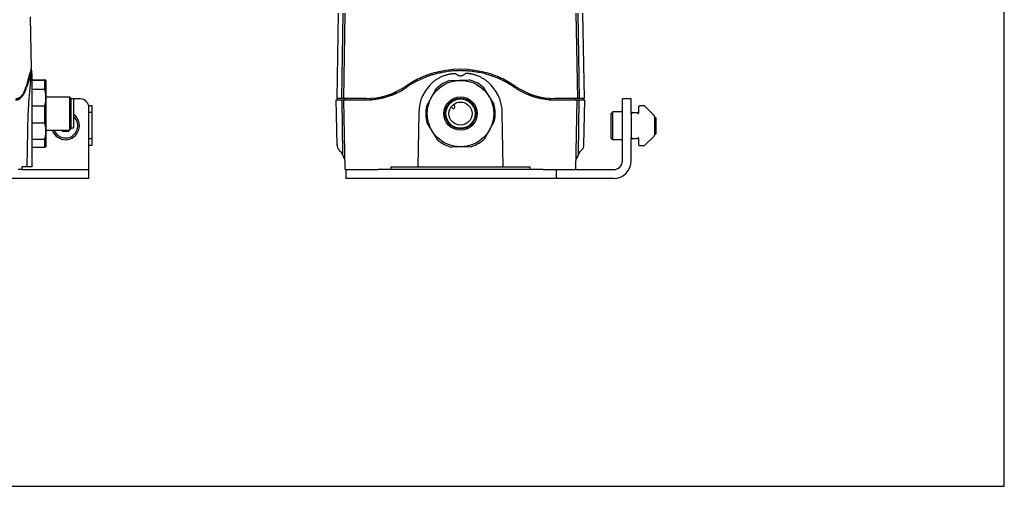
# Model space of a CAD drawing. Header units: inches. Extents: x 0 to 22, y 0 to 17.
# Tile 2 of 3: x 8.1 to 22, y 0 to 6.6. Entities that reach past the tile are written whole.
import ezdxf

# ---------------------------------------------------------------- set-up
doc = ezdxf.new("R2010")
doc.units = ezdxf.units.IN
doc.header["$LTSCALE"] = 1.21
doc.header["$MEASUREMENT"] = 0
doc.layers.get('0').update_dxf_attribs({"linetype": 'CONTINUOUS'})
for name, color, linetype in [('201103_CAE_BL2', 7, 'CONTINUOUS'), ('40359_120_02_SIMPLIFIED_1_S_BL3', 7, 'CONTINUOUS'), ('40359_40359_125_SIMPLIFIED__BL4', 7, 'CONTINUOUS'), ('639971M_CAE_BL6', 7, 'CONTINUOUS'), ('809_314_BL5', 7, 'CONTINUOUS'), ('950612M_BL7', 7, 'CONTINUOUS')]:
    doc.layers.add(name, color=color, linetype=linetype)

# ---------------------------------------------------------------- blocks, each defined once
blk = doc.blocks.new('201103_CAE_BL2', base_point=(10.396, 10.006))
at = {"layer": '201103_CAE_BL2', "color": 7, "linetype": 'CONTINUOUS'}
for p, q in [((8.938, 5.479), (8.809, 5.479)), ((16.728, 5.479), (16.603, 5.479)), ((16.603, 4.604), (16.603, 5.479)), ((16.728, 5.266), (16.728, 5.479)), ((9.063, 4.354), (9.063, 5.354)), ((16.728, 4.604), (16.728, 4.933)), ((8.114, 4.479), (9.063, 4.479)), ((12.693, 4.479), (12.693, 4.354)), ((12.693, 4.479), (13.147, 4.479)), ((15.299, 4.479), (13.33, 4.479)), ((15.482, 4.479), (16.478, 4.479)), ((15.665, 4.479), (15.665, 4.354)), ((9.063, 4.354), (4.063, 4.354)), ((16.478, 4.354), (12.693, 4.354))]:
    blk.add_line(p, q, dxfattribs=at)
for centre, radius, start, end in [((8.938, 5.354), 0.125, 0, 90), ((16.478, 4.604), 0.25, 270, 360), ((16.478, 4.604), 0.125, 270, 360)]:
    blk.add_arc(centre, radius, start, end, dxfattribs=at)
blk = doc.blocks.new('40359_120_02_SIMPLIFIED_1_S_BL3', base_point=(10.49, 9.71))
at = {"layer": '40359_120_02_SIMPLIFIED_1_S_BL3', "color": 7, "linetype": 'CONTINUOUS'}
for p, q in [((8.259, 5.878), (8.24, 5.878)), ((8.255, 5.866), (8.259, 5.878)), ((8.258, 5.802), (8.259, 5.875)), ((14.496, 5.865), (14.499, 5.865)), ((8.258, 5.838), (8.258, 5.837)), ((8.258, 5.837), (8.258, 4.519)), ((13.791, 5.773), (13.794, 5.774)), ((14.674, 5.829), (14.676, 5.829)), ((14.755, 5.804), (14.757, 5.803)), ((13.547, 5.64), (13.55, 5.642)), ((13.547, 5.64), (13.547, 5.64)), ((15.08, 5.642), (15.083, 5.64)), ((15.082, 5.64), (15.083, 5.64)), ((12.57, 4.825), (12.559, 5.464)), ((12.559, 5.464), (12.98, 5.464)), ((12.578, 5.464), (12.578, 5.484)), ((12.654, 4.698), (12.643, 5.464)), ((12.684, 4.479), (12.667, 5.464)), ((12.686, 5.464), (12.686, 5.484)), ((13.203, 5.489), (13.126, 5.475)), ((13.277, 5.509), (13.203, 5.489)), ((13.35, 5.535), (13.277, 5.509)), ((13.413, 5.563), (13.35, 5.535)), ((15.426, 5.489), (15.351, 5.51)), ((15.502, 5.475), (15.426, 5.489)), ((15.579, 5.467), (15.502, 5.475)), ((15.594, 5.466), (15.579, 5.467)), ((15.65, 5.464), (16.071, 5.464)), ((15.943, 5.464), (15.943, 5.484)), ((15.945, 4.479), (15.962, 5.464)), ((15.987, 5.464), (15.976, 4.698)), ((16.053, 5.464), (16.053, 5.484)), ((16.059, 4.824), (16.071, 5.464)), ((8.19, 4.519), (8.206, 5.281)), ((13.724, 5.281), (13.711, 4.519)), ((14.918, 4.519), (14.905, 5.281)), ((12.621, 4.737), (12.599, 4.758)), ((12.62, 4.737), (12.62, 4.737)), ((12.62, 4.737), (12.621, 4.736)), ((12.621, 4.736), (12.623, 4.733)), ((12.623, 4.733), (12.626, 4.728)), ((16.03, 4.758), (16.007, 4.735)), ((12.626, 4.728), (12.63, 4.721)), ((12.63, 4.721), (12.635, 4.713)), ((12.635, 4.713), (12.64, 4.702)), ((12.64, 4.702), (12.646, 4.69)), ((12.646, 4.69), (12.653, 4.675)), ((12.653, 4.676), (12.66, 4.659)), ((12.66, 4.659), (12.663, 4.652)), ((12.676, 4.629), (12.682, 4.621)), ((15.948, 4.621), (15.954, 4.629)), ((15.966, 4.652), (15.969, 4.659)), ((8.114, 4.479), (8.063, 4.479)), ((8.258, 4.519), (8.114, 4.519)), ((8.114, 4.519), (8.114, 4.479)), ((12.688, 4.479), (12.684, 4.479)), ((13.33, 4.479), (13.147, 4.479)), ((13.33, 4.519), (15.299, 4.519)), ((13.33, 4.519), (13.33, 4.479)), ((15.299, 4.479), (15.299, 4.519)), ((15.482, 4.479), (15.299, 4.479))]:
    blk.add_line(p, q, dxfattribs=at)
for points in [[(13.126, 5.475), (13.05, 5.467), (13.037, 5.466)], [(15.351, 5.51), (15.278, 5.535), (15.278, 5.536)], [(15.983, 4.69), (15.989, 4.702), (15.995, 4.713), (15.999, 4.721), (16.003, 4.728), (16.006, 4.733), (16.008, 4.735)], [(12.663, 4.652), (12.668, 4.641), (12.676, 4.629)], [(15.948, 4.621), (15.954, 4.63), (15.961, 4.642), (15.966, 4.652)], [(15.954, 4.629), (15.961, 4.641), (15.961, 4.641)], [(15.969, 4.659), (15.977, 4.675), (15.983, 4.69)]]:
    blk.add_lwpolyline(points, dxfattribs=at)
for centre, radius, start, end in [((13.186, 4.154), 5.22, 160.8602, 163.467), ((14.315, 4.52), 1.357, 101.2066, 103.2779), ((14.314, 4.522), 1.356, 100.9477, 101.206), ((14.315, 4.52), 1.357, 99.3678, 100.9476), ((14.315, 4.518), 1.359, 95.4123, 99.368), ((14.315, 4.521), 1.357, 93.6687, 95.4125), ((14.315, 4.52), 1.358, 91.7525, 93.6681), ((14.315, 4.518), 1.36, 89.8858, 91.7527), ((14.315, 4.518), 1.359, 87.9204, 89.8859), ((14.315, 4.52), 1.357, 86.1247, 87.9205), ((14.315, 4.52), 1.357, 83.772, 86.1239), ((14.315, 4.518), 1.359, 82.345, 83.7727), ((14.315, 4.518), 1.359, 80.6846, 82.2046), ((14.315, 4.52), 1.358, 78.5848, 80.6847), ((14.315, 4.52), 1.358, 74.666, 78.5834), ((14.316, 4.518), 1.36, 118.3, 120.4736), ((14.315, 4.52), 1.358, 116.5726, 118.2999), ((14.314, 4.52), 1.357, 114.5042, 116.5719), ((14.315, 5.271), 0.591, 130.7773, 179), ((14.315, 4.519), 1.359, 112.6828, 114.5045), ((14.315, 4.519), 1.359, 111.627, 112.55), ((14.315, 4.52), 1.358, 108.8596, 111.6271), ((14.314, 4.521), 1.357, 108.6802, 108.859), ((14.315, 4.52), 1.358, 107.1437, 108.6801), ((14.315, 4.518), 1.36, 105.0605, 107.1439), ((14.315, 4.518), 1.359, 103.2779, 105.0607), ((14.315, 4.519), 1.359, 71.0705, 74.5759), ((14.315, 5.271), 0.591, 1, 49.2227), ((14.315, 4.52), 1.358, 67.5948, 70.9843), ((14.315, 4.519), 1.359, 67.2272, 67.5955), ((14.315, 4.519), 1.359, 65.8279, 67.2272), ((14.315, 4.52), 1.358, 63.3853, 65.828), ((14.315, 4.52), 1.357, 62.0965, 63.3847), ((14.314, 4.518), 1.359, 59.4986, 62.0965), ((12.98, 6.468), 1.004, 274.4916, 302.5325), ((12.981, 6.467), 1.002, 302.5276, 304.393), ((14.314, 4.52), 1.357, 122.003, 124.2719), ((14.315, 4.518), 1.36, 120.4735, 122.0038), ((14.314, 4.518), 1.36, 58.6288, 59.499), ((14.315, 4.519), 1.358, 55.7291, 58.6291), ((15.649, 6.467), 1.002, 235.6065, 237.9308), ((15.65, 6.468), 1.004, 237.925, 265.5248), ((12.98, 6.465), 1.001, 270.0064, 270.3669), ((12.98, 6.466), 1.002, 270.3669, 271.0664), ((12.98, 6.468), 1.004, 271.0666, 273.2934), ((12.98, 6.47), 1.005, 273.2928, 274.4925), ((15.65, 6.47), 1.006, 265.5239, 266.7961), ((15.65, 6.469), 1.004, 266.796, 268.9497), ((15.65, 6.466), 1.002, 268.9504, 269.633), ((15.65, 6.465), 1.001, 269.6331, 269.9936), ((12.67, 4.829), 0.1, 180.9532, 224.9957), ((15.96, 4.829), 0.1, 315.0096, 359.0351)]:
    blk.add_arc(centre, radius, start, end, dxfattribs=at)
for points, knots in [([(8.238, 5.718), (8.23, 5.653), (8.219, 5.548), (8.209, 5.403), (8.206, 5.322), (8.206, 5.281)], [0, 0, 0, 0, 0.450403, 0.718478, 1, 1, 1, 1]), ([(8.238, 5.718), (8.239, 5.727), (8.241, 5.744), (8.245, 5.767), (8.248, 5.788), (8.25, 5.803), (8.252, 5.813), (8.253, 5.819), (8.254, 5.823), (8.254, 5.825), (8.255, 5.828), (8.255, 5.83), (8.255, 5.832), (8.256, 5.834), (8.256, 5.835), (8.256, 5.836), (8.257, 5.837), (8.257, 5.837), (8.257, 5.838), (8.257, 5.838), (8.257, 5.838), (8.257, 5.838), (8.257, 5.839), (8.257, 5.839), (8.257, 5.839), (8.257, 5.839), (8.257, 5.839), (8.257, 5.839), (8.257, 5.839), (8.257, 5.838), (8.258, 5.838), (8.258, 5.838), (8.258, 5.838), (8.258, 5.838)], [0, 0, 0, 0, 0.217546, 0.410657, 0.578138, 0.718993, 0.779172, 0.83239, 0.856357, 0.878543, 0.898931, 0.9175, 0.934222, 0.949058, 0.96195, 0.967641, 0.972808, 0.977427, 0.981469, 0.984889, 0.986346, 0.987619, 0.988696, 0.98956, 0.9902, 0.990446, 0.990666, 0.991198, 0.991626, 0.99223, 0.994317, 0.996231, 1, 1, 1, 1]), ([(13.929, 5.718), (13.94, 5.728), (13.962, 5.745), (13.992, 5.765), (14.017, 5.779), (14.036, 5.789), (14.056, 5.798), (14.076, 5.806), (14.096, 5.813), (14.113, 5.819), (14.127, 5.823), (14.138, 5.825), (14.148, 5.828), (14.159, 5.83), (14.169, 5.832), (14.18, 5.834), (14.189, 5.835), (14.196, 5.836), (14.201, 5.837), (14.207, 5.837), (14.212, 5.838), (14.216, 5.838), (14.22, 5.838), (14.223, 5.838), (14.225, 5.839), (14.228, 5.839), (14.231, 5.839), (14.233, 5.839), (14.235, 5.839), (14.236, 5.839), (14.237, 5.839), (14.239, 5.839), (14.24, 5.838), (14.241, 5.838), (14.242, 5.838), (14.243, 5.838), (14.243, 5.838), (14.244, 5.838), (14.244, 5.838), (14.244, 5.837)], [0, 0, 0, 0, 0.1248, 0.249631, 0.312079, 0.374541, 0.437017, 0.499509, 0.562017, 0.624542, 0.655811, 0.687085, 0.718362, 0.749643, 0.780927, 0.812214, 0.843505, 0.859151, 0.874799, 0.890447, 0.906095, 0.921744, 0.929569, 0.937394, 0.945219, 0.953045, 0.96087, 0.968696, 0.972609, 0.976521, 0.980434, 0.984347, 0.98826, 0.992173, 0.99413, 0.996086, 0.998042, 0.999021, 1, 1, 1, 1]), ([(14.315, 5.802), (14.311, 5.802), (14.305, 5.803), (14.295, 5.805), (14.285, 5.808), (14.276, 5.813), (14.267, 5.818), (14.256, 5.826), (14.249, 5.833), (14.244, 5.837)], [0, 0, 0, 0, 0.124858, 0.250249, 0.37545, 0.500422, 0.625436, 0.750386, 1, 1, 1, 1]), ([(14.385, 5.837), (14.381, 5.833), (14.373, 5.826), (14.362, 5.818), (14.354, 5.813), (14.344, 5.808), (14.335, 5.805), (14.325, 5.803), (14.318, 5.802), (14.315, 5.802)], [0, 0, 0, 0, 0.249616, 0.374565, 0.499573, 0.624545, 0.749754, 0.875148, 1, 1, 1, 1]), ([(14.7, 5.718), (14.69, 5.728), (14.667, 5.745), (14.637, 5.765), (14.612, 5.779), (14.593, 5.789), (14.573, 5.798), (14.554, 5.806), (14.533, 5.813), (14.516, 5.819), (14.502, 5.823), (14.492, 5.825), (14.481, 5.828), (14.471, 5.83), (14.46, 5.832), (14.45, 5.834), (14.441, 5.835), (14.434, 5.836), (14.428, 5.837), (14.423, 5.837), (14.418, 5.838), (14.413, 5.838), (14.41, 5.838), (14.407, 5.838), (14.404, 5.839), (14.401, 5.839), (14.399, 5.839), (14.396, 5.839), (14.395, 5.839), (14.393, 5.839), (14.392, 5.839), (14.391, 5.839), (14.39, 5.838), (14.389, 5.838), (14.388, 5.838), (14.387, 5.838), (14.387, 5.838), (14.386, 5.838), (14.386, 5.838), (14.386, 5.838), (14.386, 5.838), (14.385, 5.837)], [0, 0, 0, 0, 0.1248, 0.249631, 0.312079, 0.37454, 0.437016, 0.499509, 0.562017, 0.624541, 0.65581, 0.687084, 0.718361, 0.749642, 0.780926, 0.812213, 0.843504, 0.85915, 0.874798, 0.890446, 0.906094, 0.921743, 0.929568, 0.937393, 0.945218, 0.953044, 0.960869, 0.968695, 0.972607, 0.97652, 0.980433, 0.984346, 0.988259, 0.990216, 0.992172, 0.994129, 0.996085, 0.997064, 0.998042, 0.999022, 1, 1, 1, 1]), ([(8.028, 5.464), (8.032, 5.464), (8.04, 5.465), (8.052, 5.467), (8.064, 5.47), (8.076, 5.475), (8.087, 5.481), (8.102, 5.492), (8.115, 5.505), (8.127, 5.52), (8.137, 5.533), (8.145, 5.548), (8.153, 5.563), (8.161, 5.581), (8.169, 5.599), (8.176, 5.619), (8.18, 5.633), (8.182, 5.64)], [0, 0, 0, 0, 0.050015, 0.099291, 0.148403, 0.197948, 0.248527, 0.30073, 0.411992, 0.472068, 0.535555, 0.602736, 0.673839, 0.749042, 0.828443, 0.912088, 1, 1, 1, 1]), ([(8.027, 5.466), (8.03, 5.467), (8.036, 5.468), (8.045, 5.471), (8.054, 5.475), (8.065, 5.481), (8.079, 5.49), (8.089, 5.5), (8.093, 5.505)], [0, 0, 0, 0, 0.118289, 0.236854, 0.356543, 0.478201, 0.730498, 1, 1, 1, 1])]:
    blk.add_open_spline(points, degree=3, knots=knots, dxfattribs=at)
blk = doc.blocks.new('40359_40359_125_SIMPLIFIED__BL4', base_point=(10.493, 9.72))
at = {"layer": '40359_40359_125_SIMPLIFIED__BL4', "color": 6, "linetype": 'CONTINUOUS'}
for p, q in [((12.588, 6.692), (12.567, 5.484)), ((12.639, 5.484), (12.657, 6.692)), ((12.682, 6.692), (12.661, 5.484)), ((15.947, 6.692), (15.968, 5.484)), ((15.973, 6.692), (15.99, 5.484)), ((16.041, 6.692), (16.062, 5.484)), ((8.233, 6.641), (8.246, 5.897)), ((8.243, 5.888), (8.239, 5.875)), ((8.245, 5.895), (8.243, 5.888)), ((8.246, 5.897), (8.245, 5.895)), ((12.98, 5.484), (12.567, 5.484)), ((16.062, 5.484), (15.65, 5.484))]:
    blk.add_line(p, q, dxfattribs=at)
for centre, radius, start, end in [((14.315, 4.519), 1.378, 55.5885, 124.4115), ((12.98, 6.468), 0.984, 270, 304.4115), ((15.65, 6.468), 0.984, 235.5885, 270)]:
    blk.add_arc(centre, radius, start, end, dxfattribs=at)
for points, knots in [([(8.239, 5.875), (8.235, 5.864), (8.227, 5.837), (8.213, 5.789), (8.195, 5.727), (8.182, 5.681), (8.175, 5.656)], [0, 0, 0, 0, 0.153399, 0.373687, 0.657318, 1, 1, 1, 1]), ([(8.03, 5.484), (8.034, 5.484), (8.042, 5.484), (8.054, 5.486), (8.065, 5.49), (8.076, 5.494), (8.087, 5.5), (8.101, 5.511), (8.114, 5.524), (8.126, 5.539), (8.134, 5.551), (8.142, 5.566), (8.15, 5.581), (8.157, 5.598), (8.163, 5.616), (8.17, 5.636), (8.174, 5.649), (8.175, 5.656)], [0, 0, 0, 0, 0.050333, 0.099773, 0.148909, 0.198362, 0.248762, 0.30073, 0.411478, 0.47134, 0.534668, 0.601761, 0.672863, 0.748159, 0.827752, 0.911692, 1, 1, 1, 1])]:
    blk.add_open_spline(points, degree=3, knots=knots, dxfattribs=at)
blk = doc.blocks.new('809_314_BL5', base_point=(11.527, 9.258))
at = {"layer": '809_314_BL5', "color": 7, "linetype": 'CONTINUOUS'}
for p, q in [((8.258, 5.747), (8.435, 5.747)), ((8.435, 5.739), (8.258, 5.739)), ((8.435, 5.739), (8.435, 5.616)), ((8.454, 5.741), (8.452, 5.744)), ((8.452, 5.743), (8.452, 5.744)), ((8.454, 5.741), (8.454, 4.801)), ((14.163, 5.739), (14.439, 5.747)), ((8.258, 5.616), (8.435, 5.616)), ((13.964, 5.616), (13.833, 5.374)), ((14.789, 5.402), (14.644, 5.636)), ((8.466, 5.507), (8.789, 5.507)), ((8.809, 5.488), (8.789, 5.507)), ((8.789, 5.507), (8.789, 5.035)), ((8.809, 5.488), (8.809, 5.054)), ((8.848, 5.478), (8.809, 5.478)), ((8.848, 5.478), (8.848, 5.064)), ((8.435, 5.374), (8.258, 5.374)), ((8.435, 5.374), (8.435, 5.14)), ((14.181, 5.365), (14.197, 5.35)), ((14.229, 5.384), (14.213, 5.399)), ((14.665, 4.926), (14.796, 5.168)), ((8.258, 5.14), (8.435, 5.14)), ((8.466, 5.035), (8.789, 5.035)), ((8.809, 5.054), (8.789, 5.035)), ((8.848, 5.064), (8.809, 5.064)), ((13.84, 5.14), (13.985, 4.906)), ((8.435, 4.906), (8.258, 4.906)), ((8.435, 4.906), (8.435, 4.795)), ((8.258, 4.795), (8.435, 4.795)), ((8.454, 4.801), (8.452, 4.798)), ((14.466, 4.803), (14.191, 4.795))]:
    blk.add_line(p, q, dxfattribs=at)
for radius in [0.47, 0.236, 0.217, 0.207, 0.163]:
    blk.add_circle((14.315, 5.271), radius, dxfattribs=at)
for centre, radius, start, end in [((14.315, 5.271), 0.492, 107.9427, 135.4223), ((14.315, 5.271), 0.492, 47.9427, 75.4223), ((8.466, 5.519), 0.0118, 179.9983, 270), ((14.315, 5.271), 0.492, 167.9427, 195.4223), ((14.213, 5.367), 0.0236, 226.6825, 46.6825), ((14.315, 5.271), 0.492, 347.9427, 15.4223), ((8.466, 5.023), 0.0118, 90, 180.0045), ((14.315, 5.271), 0.492, 227.9427, 255.4223), ((14.315, 5.271), 0.492, 287.9427, 315.4223)]:
    blk.add_arc(centre, radius, start, end, dxfattribs=at)
for points, knots in [([(8.452, 5.744), (8.452, 5.744), (8.452, 5.744), (8.451, 5.744), (8.451, 5.744), (8.45, 5.745), (8.45, 5.745), (8.448, 5.745), (8.447, 5.745), (8.444, 5.746), (8.441, 5.746), (8.438, 5.747), (8.436, 5.747), (8.435, 5.747)], [0, 0, 0, 0, 0.019615, 0.044458, 0.074955, 0.111306, 0.1536, 0.201848, 0.316083, 0.453644, 0.613977, 0.796357, 1, 1, 1, 1]), ([(8.435, 5.739), (8.436, 5.739), (8.439, 5.74), (8.442, 5.74), (8.445, 5.741), (8.446, 5.741), (8.448, 5.741), (8.449, 5.741), (8.45, 5.742), (8.45, 5.742), (8.451, 5.742), (8.452, 5.742), (8.452, 5.743), (8.452, 5.743), (8.452, 5.743), (8.452, 5.743), (8.452, 5.743), (8.452, 5.743)], [0, 0, 0, 0, 0.219167, 0.412686, 0.579521, 0.652639, 0.718768, 0.777833, 0.829774, 0.874563, 0.912228, 0.942919, 0.966995, 0.976804, 0.985355, 0.992944, 1, 1, 1, 1]), ([(8.435, 5.616), (8.438, 5.606), (8.441, 5.592), (8.445, 5.571), (8.448, 5.556), (8.45, 5.541), (8.451, 5.526), (8.452, 5.51), (8.452, 5.495), (8.452, 5.48), (8.451, 5.464), (8.45, 5.449), (8.448, 5.434), (8.445, 5.419), (8.441, 5.399), (8.438, 5.384), (8.435, 5.374)], [0, 0, 0, 0, 0.125438, 0.188028, 0.250534, 0.312966, 0.37534, 0.437678, 0.499999, 0.562321, 0.62466, 0.687035, 0.749466, 0.811971, 0.87456, 1, 1, 1, 1]), ([(8.435, 5.14), (8.438, 5.131), (8.441, 5.116), (8.445, 5.097), (8.448, 5.082), (8.45, 5.067), (8.451, 5.052), (8.452, 5.038), (8.452, 5.023), (8.452, 5.008), (8.451, 4.993), (8.45, 4.978), (8.448, 4.964), (8.445, 4.949), (8.441, 4.93), (8.438, 4.915), (8.435, 4.906)], [0, 0, 0, 0, 0.125581, 0.188197, 0.250702, 0.313113, 0.375448, 0.437735, 0.499999, 0.562264, 0.624552, 0.686888, 0.749297, 0.811802, 0.874417, 1, 1, 1, 1]), ([(8.452, 4.798), (8.452, 4.798), (8.452, 4.798), (8.451, 4.798), (8.451, 4.798), (8.45, 4.797), (8.45, 4.797), (8.448, 4.797), (8.447, 4.796), (8.444, 4.796), (8.441, 4.796), (8.438, 4.795), (8.436, 4.795), (8.435, 4.795)], [0, 0, 0, 0, 0.019615, 0.044458, 0.074955, 0.111306, 0.1536, 0.201848, 0.316083, 0.453644, 0.613977, 0.796357, 1, 1, 1, 1])]:
    blk.add_open_spline(points, degree=3, knots=knots, dxfattribs=at)
blk = doc.blocks.new('639971M_CAE_BL6', base_point=(12.707, 10.402))
at = {"layer": '639971M_CAE_BL6', "color": 7, "linetype": 'CONTINUOUS'}
for p, q in [((9.108, 5.381), (9.06, 5.381)), ((9.108, 4.818), (9.108, 5.381)), ((16.833, 5.279), (16.833, 5.371)), ((16.907, 5.381), (16.843, 5.381)), ((17.05, 5.246), (16.921, 5.375)), ((9.108, 5.286), (9.063, 5.286)), ((16.728, 5.266), (16.728, 4.933)), ((16.748, 5.286), (16.818, 5.286)), ((16.818, 5.286), (16.818, 5.279)), ((17.056, 5.232), (17.056, 4.967)), ((9.108, 4.913), (9.063, 4.913)), ((16.818, 4.913), (16.748, 4.913)), ((16.818, 4.921), (16.818, 4.913)), ((16.833, 4.828), (16.833, 4.921)), ((16.921, 4.824), (17.05, 4.953)), ((9.108, 4.818), (9.063, 4.818)), ((16.843, 4.818), (16.907, 4.818))]:
    blk.add_line(p, q, dxfattribs=at)
for centre, radius, start, end in [((16.843, 5.371), 0.01, 90, 180), ((16.907, 5.361), 0.02, 45, 90), ((16.748, 5.266), 0.02, 90, 180), ((16.825, 5.279), 0.0075, 180, 360), ((17.036, 5.232), 0.02, 0, 45), ((16.748, 4.933), 0.02, 180, 270), ((16.825, 4.921), 0.0075, 0, 180), ((17.036, 4.967), 0.02, 315, 360), ((16.843, 4.828), 0.01, 180, 270), ((16.907, 4.838), 0.02, 270, 315)]:
    blk.add_arc(centre, radius, start, end, dxfattribs=at)
blk = doc.blocks.new('950612M_BL7', base_point=(12.806, 10.454))
at = {"layer": '950612M_BL7', "color": 7, "linetype": 'CONTINUOUS'}
for p, q in [((16.469, 5.296), (16.446, 5.273)), ((16.603, 5.296), (16.469, 5.296)), ((16.469, 4.902), (16.469, 5.296)), ((16.446, 4.926), (16.446, 5.273)), ((17.056, 5.217), (17.072, 5.217)), ((17.075, 5.213), (17.072, 5.217)), ((17.072, 5.217), (17.072, 4.981)), ((17.075, 5.213), (17.075, 4.985)), ((8.68, 5.035), (8.688, 5.021)), ((8.688, 5.021), (8.779, 5.021)), ((8.779, 5.021), (8.787, 5.035)), ((16.469, 4.902), (16.446, 4.926)), ((16.603, 4.902), (16.469, 4.902)), ((17.056, 4.981), (17.072, 4.981)), ((17.075, 4.985), (17.072, 4.981))]:
    blk.add_line(p, q, dxfattribs=at)
for radius, start, end in [(0.197, 199.1596, 54.2885), (0.173, 201.8909, 48.4255)]:
    blk.add_arc((8.733, 5.099), radius, start, end, dxfattribs=at)

msp = doc.modelspace()

# ---------------------------------------------------------------- linework, layer by layer
at = {"color": 7, "linetype": 'CONTINUOUS'}
for p, q in [((22, 0), (22, 17)), ((0, 0), (22, 0))]:
    msp.add_line(p, q, dxfattribs=at)

# ---------------------------------------------------------------- block references
at = {"layer": '201103_CAE_BL2'}
msp.add_blockref('201103_CAE_BL2', (10.396, 10.006), dxfattribs=at)
at = {"layer": '40359_120_02_SIMPLIFIED_1_S_BL3'}
msp.add_blockref('40359_120_02_SIMPLIFIED_1_S_BL3', (10.49, 9.71), dxfattribs=at)
at = {"layer": '40359_40359_125_SIMPLIFIED__BL4'}
msp.add_blockref('40359_40359_125_SIMPLIFIED__BL4', (10.493, 9.72), dxfattribs=at)
at = {"layer": '639971M_CAE_BL6'}
msp.add_blockref('639971M_CAE_BL6', (12.707, 10.402), dxfattribs=at)
at = {"layer": '809_314_BL5'}
msp.add_blockref('809_314_BL5', (11.527, 9.258), dxfattribs=at)
at = {"layer": '950612M_BL7'}
msp.add_blockref('950612M_BL7', (12.806, 10.454), dxfattribs=at)

doc.saveas('drawing.dxf')
